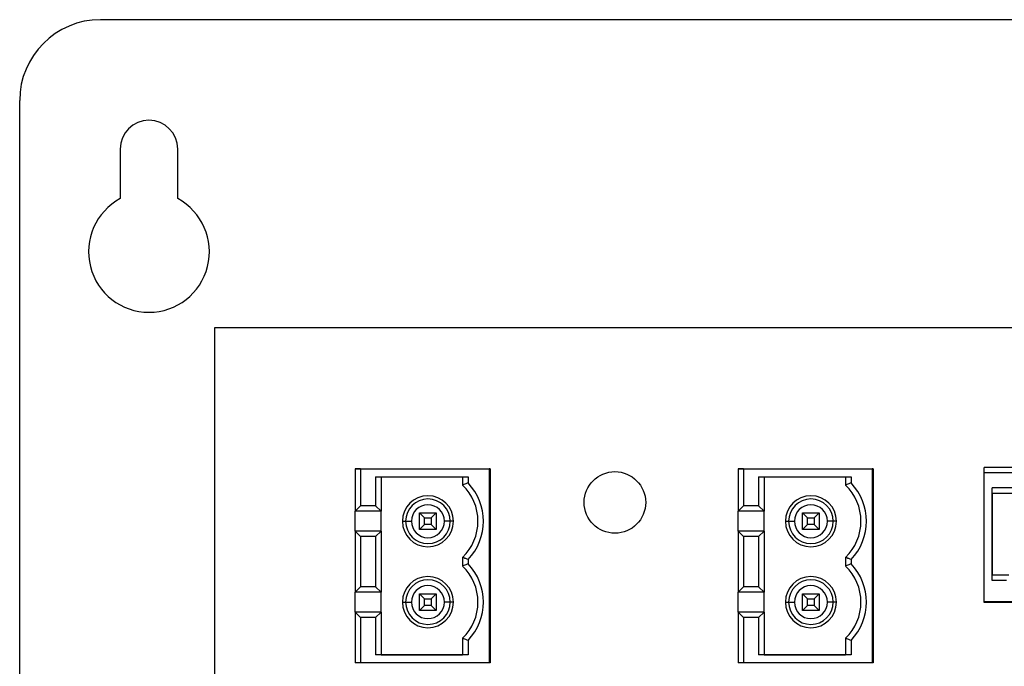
# Model space of a CAD drawing. Header units: inches. Extents: x 2.9 to 13.9, y 3.6 to 10.6.
# Tile 4 of 7: x 2.9 to 5.3, y 9.1 to 10.6. Entities that reach past the tile are written whole.
import ezdxf

# ---------------------------------------------------------------- set-up
doc = ezdxf.new("R2010")
doc.units = ezdxf.units.IN
doc.header["$MEASUREMENT"] = 0

msp = doc.modelspace()

# ---------------------------------------------------------------- linework, layer by layer
at = {"color": 7, "linetype": 'Continuous', "lineweight": 25}
for p, q in [((13.7501, 10.6364), (3.1438, 10.6364)), ((2.9469, 3.8333), (2.9469, 10.4396)), ((3.1918, 10.3215), (3.1918, 10.201)), ((3.332, 10.201), (3.332, 10.3215)), ((3.4219, 9.8864), (3.4219, 4.3864)), ((12.9219, 9.8864), (3.4219, 9.8864)), ((3.7642, 9.5436), (3.7642, 9.4399)), ((3.7774, 9.5436), (3.7642, 9.5436)), ((3.7642, 9.5436), (3.7721, 9.5436)), ((3.7721, 9.5436), (3.7878, 9.5436)), ((3.7774, 9.5436), (3.7774, 9.4531)), ((3.7774, 9.5436), (4.091, 9.5436)), ((3.7878, 9.5436), (4.0929, 9.5436)), ((3.814, 9.524), (4.0392, 9.524)), ((3.814, 9.524), (3.814, 9.4531)), ((3.8272, 9.524), (3.8272, 9.4399)), ((4.026, 9.524), (4.026, 9.5036)), ((4.0392, 9.524), (4.0392, 9.5091)), ((4.0929, 9.5436), (4.091, 9.5436)), ((4.091, 9.5436), (4.091, 9.0712)), ((4.0929, 9.5436), (4.0929, 9.0712)), ((4.7104, 9.5436), (4.6972, 9.5436)), ((4.6972, 9.5436), (4.7051, 9.5436)), ((4.6972, 9.5436), (4.6972, 9.4399)), ((4.7051, 9.5436), (4.7208, 9.5436)), ((4.7104, 9.5436), (5.024, 9.5436)), ((4.7104, 9.5436), (4.7104, 9.4531)), ((4.7208, 9.5436), (5.0259, 9.5436)), ((4.747, 9.524), (4.9722, 9.524)), ((4.747, 9.524), (4.747, 9.4531)), ((4.7602, 9.524), (4.7602, 9.4399)), ((4.959, 9.524), (4.959, 9.5036)), ((4.9722, 9.524), (4.9722, 9.5091)), ((5.0259, 9.5436), (5.024, 9.5436)), ((5.024, 9.5436), (5.024, 9.0712)), ((5.0259, 9.5436), (5.0259, 9.0712)), ((5.2965, 9.5332), (5.2965, 9.5464)), ((5.4199, 9.5464), (5.2965, 9.5464)), ((5.2965, 9.2196), (5.2965, 9.5332)), ((5.4067, 9.5332), (5.2965, 9.5332)), ((5.4067, 9.4966), (5.3161, 9.4966)), ((5.3161, 9.2714), (5.3161, 9.4966)), ((5.3161, 9.4834), (5.3161, 9.4966)), ((5.4199, 9.4834), (5.3161, 9.4834)), ((5.3161, 9.4834), (5.3161, 9.2846)), ((3.7774, 9.4531), (3.7642, 9.4399)), ((3.814, 9.4531), (3.7774, 9.4531)), ((3.8272, 9.4399), (3.814, 9.4531)), ((4.7104, 9.4531), (4.6972, 9.4399)), ((4.747, 9.4531), (4.7104, 9.4531)), ((4.7602, 9.4399), (4.747, 9.4531)), ((3.8272, 9.4399), (3.7642, 9.4399)), ((3.7642, 9.3915), (3.7642, 9.4399)), ((3.8272, 9.3915), (3.8272, 9.4399)), ((3.9213, 9.3956), (3.9213, 9.4358)), ((3.9331, 9.424), (3.9213, 9.4358)), ((3.9213, 9.4358), (3.9615, 9.4358)), ((3.9496, 9.424), (3.9615, 9.4358)), ((3.9615, 9.4358), (3.9615, 9.3956)), ((4.7602, 9.4399), (4.6972, 9.4399)), ((4.6972, 9.3915), (4.6972, 9.4399)), ((4.7602, 9.3915), (4.7602, 9.4399)), ((4.8543, 9.3956), (4.8543, 9.4358)), ((4.8661, 9.424), (4.8543, 9.4358)), ((4.8543, 9.4358), (4.8945, 9.4358)), ((4.8826, 9.424), (4.8945, 9.4358)), ((4.8945, 9.4358), (4.8945, 9.3956)), ((3.8792, 9.4157), (3.887, 9.4157)), ((3.887, 9.4157), (3.9012, 9.4157)), ((3.9331, 9.4074), (3.9213, 9.3956)), ((3.9331, 9.4074), (3.9331, 9.424)), ((3.9331, 9.424), (3.9496, 9.424)), ((3.9496, 9.4074), (3.9331, 9.4074)), ((3.9496, 9.424), (3.9496, 9.4074)), ((3.9496, 9.4074), (3.9615, 9.3956)), ((3.9957, 9.4157), (3.9815, 9.4157)), ((4.0036, 9.4157), (3.9957, 9.4157)), ((4.8122, 9.4157), (4.82, 9.4157)), ((4.82, 9.4157), (4.8342, 9.4157)), ((4.8661, 9.4074), (4.8543, 9.3956)), ((4.8661, 9.424), (4.8826, 9.424)), ((4.8661, 9.4074), (4.8661, 9.424)), ((4.8826, 9.4074), (4.8661, 9.4074)), ((4.8826, 9.424), (4.8826, 9.4074)), ((4.8826, 9.4074), (4.8945, 9.3956)), ((4.9287, 9.4157), (4.9145, 9.4157)), ((4.9366, 9.4157), (4.9287, 9.4157)), ((3.7774, 9.3783), (3.7642, 9.3915)), ((3.8272, 9.3915), (3.7642, 9.3915)), ((3.7642, 9.3915), (3.7642, 9.2431)), ((3.8272, 9.3915), (3.814, 9.3783)), ((3.8272, 9.3915), (3.8272, 9.2431)), ((3.9615, 9.3956), (3.9213, 9.3956)), ((4.7104, 9.3783), (4.6972, 9.3915)), ((4.7602, 9.3915), (4.6972, 9.3915)), ((4.6972, 9.3915), (4.6972, 9.2431)), ((4.7602, 9.3915), (4.747, 9.3783)), ((4.7602, 9.3915), (4.7602, 9.2431)), ((4.8945, 9.3956), (4.8543, 9.3956)), ((3.814, 9.3783), (3.7774, 9.3783)), ((3.7774, 9.3783), (3.7774, 9.2562)), ((3.814, 9.3783), (3.814, 9.2562)), ((4.747, 9.3783), (4.7104, 9.3783)), ((4.7104, 9.3783), (4.7104, 9.2562)), ((4.747, 9.3783), (4.747, 9.2562)), ((4.026, 9.3278), (4.026, 9.3068)), ((4.0392, 9.3223), (4.0392, 9.3122)), ((4.959, 9.3278), (4.959, 9.3068)), ((4.9722, 9.3223), (4.9722, 9.3122)), ((5.3161, 9.2714), (5.3161, 9.2846)), ((5.3562, 9.2846), (5.3161, 9.2846)), ((5.3161, 9.2846), (5.3161, 9.2846)), ((5.3507, 9.2714), (5.3161, 9.2714)), ((3.7774, 9.2562), (3.7642, 9.2431)), ((3.8272, 9.2431), (3.7642, 9.2431)), ((3.7642, 9.1946), (3.7642, 9.2431)), ((3.814, 9.2562), (3.7774, 9.2562)), ((3.8272, 9.2431), (3.814, 9.2562)), ((3.8272, 9.1946), (3.8272, 9.2431)), ((3.9213, 9.1988), (3.9213, 9.2389)), ((3.9331, 9.2271), (3.9213, 9.2389)), ((3.9213, 9.2389), (3.9615, 9.2389)), ((3.9496, 9.2271), (3.9615, 9.2389)), ((3.9615, 9.2389), (3.9615, 9.1988)), ((4.7104, 9.2562), (4.6972, 9.2431)), ((4.7602, 9.2431), (4.6972, 9.2431)), ((4.6972, 9.1946), (4.6972, 9.2431)), ((4.747, 9.2562), (4.7104, 9.2562)), ((4.7602, 9.2431), (4.747, 9.2562)), ((4.7602, 9.1946), (4.7602, 9.2431)), ((4.8661, 9.2271), (4.8543, 9.2389)), ((4.8543, 9.2389), (4.8945, 9.2389)), ((4.8543, 9.1988), (4.8543, 9.2389)), ((4.8826, 9.2271), (4.8945, 9.2389)), ((4.8945, 9.2389), (4.8945, 9.1988)), ((3.8792, 9.2188), (3.887, 9.2188)), ((3.887, 9.2188), (3.9012, 9.2188)), ((3.9331, 9.2106), (3.9331, 9.2271)), ((3.9331, 9.2271), (3.9496, 9.2271)), ((3.9496, 9.2271), (3.9496, 9.2106)), ((3.9957, 9.2188), (3.9815, 9.2188)), ((4.0036, 9.2188), (3.9957, 9.2188)), ((4.8122, 9.2188), (4.82, 9.2188)), ((4.82, 9.2188), (4.8342, 9.2188)), ((4.8661, 9.2271), (4.8826, 9.2271)), ((4.8661, 9.2106), (4.8661, 9.2271)), ((4.8826, 9.2271), (4.8826, 9.2106)), ((4.9287, 9.2188), (4.9145, 9.2188)), ((4.9366, 9.2188), (4.9287, 9.2188)), ((5.9657, 9.2196), (5.2965, 9.2196)), ((5.2965, 9.2177), (5.2965, 9.2196)), ((5.9657, 9.2177), (5.2965, 9.2177)), ((3.7774, 9.1814), (3.7642, 9.1946)), ((3.7642, 9.1946), (3.7642, 9.0712)), ((3.8272, 9.1946), (3.7642, 9.1946)), ((3.8272, 9.1946), (3.814, 9.1814)), ((3.8272, 9.1946), (3.8272, 9.0909)), ((3.9331, 9.2106), (3.9213, 9.1988)), ((3.9615, 9.1988), (3.9213, 9.1988)), ((3.9496, 9.2106), (3.9331, 9.2106)), ((3.9496, 9.2106), (3.9615, 9.1988)), ((4.7104, 9.1814), (4.6972, 9.1946)), ((4.6972, 9.1946), (4.6972, 9.0712)), ((4.7602, 9.1946), (4.6972, 9.1946)), ((4.7602, 9.1946), (4.747, 9.1814)), ((4.7602, 9.1946), (4.7602, 9.0909)), ((4.8661, 9.2106), (4.8543, 9.1988)), ((4.8945, 9.1988), (4.8543, 9.1988)), ((4.8826, 9.2106), (4.8661, 9.2106)), ((4.8826, 9.2106), (4.8945, 9.1988)), ((3.7774, 9.1814), (3.7774, 9.0712)), ((3.814, 9.1814), (3.7774, 9.1814)), ((3.814, 9.1814), (3.814, 9.0909)), ((4.7104, 9.1814), (4.7104, 9.0712)), ((4.747, 9.1814), (4.7104, 9.1814)), ((4.747, 9.1814), (4.747, 9.0909)), ((4.026, 9.1309), (4.026, 9.0909)), ((4.0392, 9.1255), (4.0392, 9.0909)), ((4.959, 9.1309), (4.959, 9.0909)), ((4.9722, 9.1255), (4.9722, 9.0909)), ((4.0392, 9.0909), (3.814, 9.0909)), ((3.8272, 9.0909), (3.814, 9.0909)), ((3.8272, 9.0909), (4.026, 9.0909)), ((4.0392, 9.0909), (4.026, 9.0909)), ((4.9722, 9.0909), (4.747, 9.0909)), ((4.7602, 9.0909), (4.747, 9.0909)), ((4.7602, 9.0909), (4.959, 9.0909)), ((4.9722, 9.0909), (4.959, 9.0909)), ((3.7774, 9.0712), (3.7642, 9.0712)), ((4.091, 9.0712), (3.7774, 9.0712)), ((4.0929, 9.0712), (4.091, 9.0712)), ((4.7104, 9.0712), (4.6972, 9.0712)), ((5.024, 9.0712), (4.7104, 9.0712)), ((5.0259, 9.0712), (5.024, 9.0712))]:
    msp.add_line(p, q, dxfattribs=at)
msp.add_circle((4.3969, 9.4614), 0.075, dxfattribs=at)
for centre, radius, start, end in [((3.1438, 10.4396), 0.1969, 90, 180), ((3.2619, 10.3215), 0.0701, 0, 180), ((3.2619, 10.0715), 0.1472, 118.4203, 61.5797), ((3.9414, 9.4157), 0.122, 313.9117, 46.0884), ((3.9414, 9.4157), 0.1352, 316.3384, 43.6616), ((4.8744, 9.4157), 0.122, 313.9117, 46.0884), ((4.8744, 9.4157), 0.1352, 316.3384, 43.6616), ((3.9414, 9.4157), 0.0622, 0, 180), ((4.8744, 9.4157), 0.0622, 0, 180), ((3.9414, 9.4157), 0.0543, 0, 180), ((3.9414, 9.4157), 0.0543, 0, 180), ((3.9414, 9.4157), 0.0402, 0, 180), ((4.8744, 9.4157), 0.0543, 0, 180), ((4.8744, 9.4157), 0.0543, 0, 180), ((4.8744, 9.4157), 0.0402, 0, 180), ((3.9414, 9.4157), 0.0622, 180, 0), ((3.9414, 9.4157), 0.0543, 180, 0), ((3.9414, 9.4157), 0.0543, 180, 0), ((3.9414, 9.4157), 0.0402, 180, 0), ((3.9414, 9.4157), 0.122, 313.9117, 0), ((4.8744, 9.4157), 0.0622, 180, 0), ((4.8744, 9.4157), 0.0543, 180, 0), ((4.8744, 9.4157), 0.0543, 180, 0), ((4.8744, 9.4157), 0.0402, 180, 0), ((4.8744, 9.4157), 0.122, 313.9117, 0), ((3.9414, 9.2188), 0.122, 313.9117, 46.0884), ((3.9414, 9.2188), 0.1352, 316.3384, 43.6616), ((4.8744, 9.2188), 0.122, 313.9117, 46.0884), ((4.8744, 9.2188), 0.1352, 316.3384, 43.6616), ((3.9414, 9.2188), 0.0622, 0, 180), ((3.9414, 9.2188), 0.0543, 0, 180), ((3.9414, 9.2188), 0.0543, 0, 180), ((3.9414, 9.2188), 0.0402, 0, 180), ((4.8744, 9.2188), 0.0622, 0, 180), ((4.8744, 9.2188), 0.0543, 0, 180), ((4.8744, 9.2188), 0.0543, 0, 180), ((4.8744, 9.2188), 0.0402, 0, 180), ((3.9414, 9.2188), 0.0622, 180, 0), ((3.9414, 9.2188), 0.0543, 180, 0), ((3.9414, 9.2188), 0.0543, 180, 0), ((3.9414, 9.2188), 0.0402, 180, 0), ((3.9414, 9.2188), 0.122, 313.9117, 0), ((4.8744, 9.2188), 0.0622, 180, 0), ((4.8744, 9.2188), 0.0543, 180, 0), ((4.8744, 9.2188), 0.0543, 180, 0), ((4.8744, 9.2188), 0.0402, 180, 0), ((4.8744, 9.2188), 0.122, 313.9117, 0)]:
    msp.add_arc(centre, radius, start, end, dxfattribs=at)
for points, knots in [([(4.0392, 9.5091), (4.0367, 9.508), (4.0323, 9.5063), (4.0279, 9.5044), (4.026, 9.5036)], [0, 0, 0, 0, 0.5667459, 1, 1, 1, 1]), ([(4.9722, 9.5091), (4.9697, 9.508), (4.9653, 9.5063), (4.9609, 9.5044), (4.959, 9.5036)], [0, 0, 0, 0, 0.566746, 1, 1, 1, 1]), ([(4.0392, 9.3223), (4.0367, 9.3233), (4.0323, 9.3251), (4.0279, 9.327), (4.026, 9.3278)], [0, 0, 0, 0, 0.5667459, 1, 1, 1, 1]), ([(4.0392, 9.3122), (4.0367, 9.3112), (4.0323, 9.3094), (4.0279, 9.3076), (4.026, 9.3068)], [0, 0, 0, 0, 0.5667459, 1, 1, 1, 1]), ([(4.9722, 9.3223), (4.9697, 9.3233), (4.9653, 9.3251), (4.9609, 9.327), (4.959, 9.3278)], [0, 0, 0, 0, 0.566746, 1, 1, 1, 1]), ([(4.9722, 9.3122), (4.9697, 9.3112), (4.9653, 9.3094), (4.9609, 9.3076), (4.959, 9.3068)], [0, 0, 0, 0, 0.566746, 1, 1, 1, 1]), ([(4.0392, 9.1255), (4.0367, 9.1265), (4.0323, 9.1283), (4.0279, 9.1301), (4.026, 9.1309)], [0, 0, 0, 0, 0.5667461, 1, 1, 1, 1]), ([(4.9722, 9.1255), (4.9697, 9.1265), (4.9653, 9.1283), (4.9609, 9.1301), (4.959, 9.1309)], [0, 0, 0, 0, 0.5667459, 1, 1, 1, 1])]:
    msp.add_open_spline(points, degree=3, knots=knots, dxfattribs=at)

doc.saveas('drawing.dxf')
